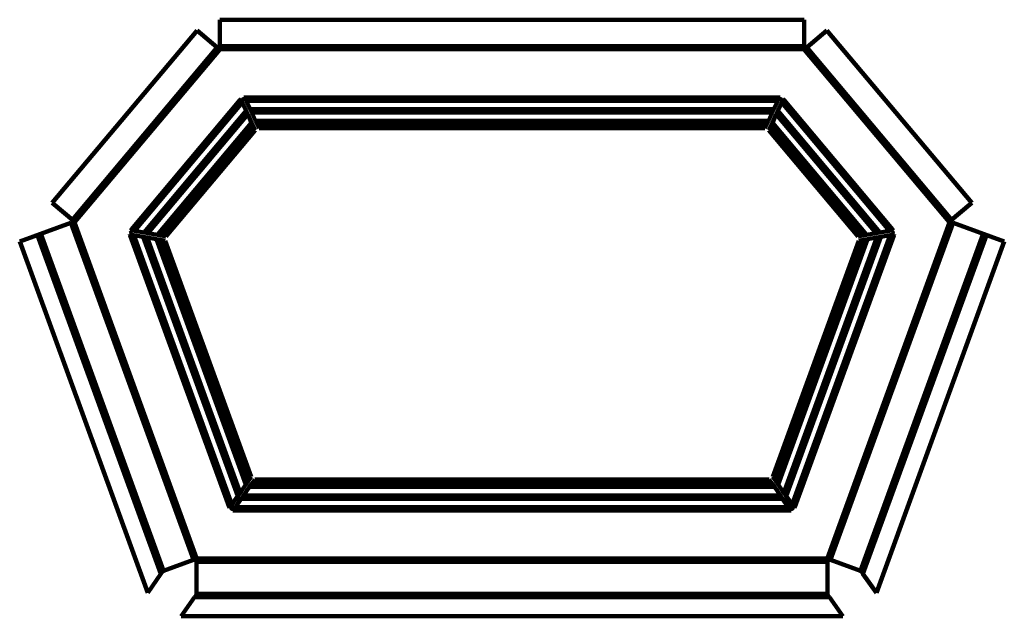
# Model space of a CAD drawing. Header units: millimetres. Extents: x -121 to 551, y -40 to 368.
import ezdxf

# ---------------------------------------------------------------- set-up
doc = ezdxf.new("R2010")
doc.units = ezdxf.units.MM
for name, color, linetype, lineweight in [('IV_ARC_CENTERS', 7, 'Continuous', 100), ('IV_BEND', 7, 'Continuous', 100), ('IV_BEND_DOWN', 7, 'Continuous', 100), ('IV_INTERIOR_PROFILES', 7, 'Continuous', 100), ('IV_OUTER_PROFILE', 7, 'Continuous', 100), ('IV_TANGENT', 7, 'Continuous', 100)]:
    doc.layers.add(name, color=color, linetype=linetype, lineweight=lineweight)

msp = doc.modelspace()

# ---------------------------------------------------------------- linework, layer by layer
at = {"layer": 'IV_ARC_CENTERS'}
for p in [(15.03, 349.13), (415.15, 349.13), (-0.99, -1.13), (431.17, -1.13)]:
    msp.add_point(p, dxfattribs=at)
at = {"layer": 'IV_BEND'}
for p, q in [((-34.9, 222.53), (34.08, 304.73)), ((36.8, 306), (393.39, 306)), ((396.11, 304.73), (465.08, 222.53)), ((-25.8, 220.93), (37.81, 296.73)), ((40.53, 298), (389.66, 298)), ((392.38, 296.73), (455.98, 220.93)), ((-84.83, 229.24), (-1.5, 0.28)), ((431.68, 0.28), (515.02, 229.24)), ((28.59, 43.72), (-35.42, 219.58)), ((34.19, 51.72), (-26.32, 217.97)), ((456.51, 217.97), (396, 51.72)), ((465.6, 219.58), (401.6, 43.72)), ((393.54, 50), (36.65, 50)), ((399.14, 42), (31.05, 42)), ((0.51, -1.13), (429.67, -1.13))]:
    msp.add_line(p, q, dxfattribs=at)
at = {"layer": 'IV_BEND_DOWN'}
for p, q in [((-84.27, 230.79), (14.07, 347.98)), ((16.53, 349.13), (413.65, 349.13)), ((416.12, 347.98), (514.45, 230.79)), ((30.35, 312.73), (-43.99, 224.13)), ((397.12, 314), (33.07, 314)), ((474.18, 224.13), (399.84, 312.73)), ((-23.88, -9.15), (-107.83, 221.48)), ((-44.51, 221.18), (22.99, 35.72)), ((407.2, 35.72), (474.7, 221.18)), ((538.01, 221.48), (454.07, -9.15)), ((25.44, 34), (404.74, 34)), ((430.88, -25.39), (-0.69, -25.39))]:
    msp.add_line(p, q, dxfattribs=at)
at = {"layer": 'IV_INTERIOR_PROFILES'}
for p, q in [((29.48, 313.46), (30.13, 314.23)), ((30.35, 312.73), (29.48, 313.46)), ((30.13, 314.23), (30.99, 313.5)), ((30.88, 311.6), (30.35, 312.73)), ((33.55, 305.86), (30.88, 311.6)), ((30.99, 313.5), (31.41, 314)), ((31.41, 314), (32.07, 314)), ((32.07, 315.13), (33.07, 315.13)), ((32.07, 314), (32.07, 315.13)), ((33.07, 315.13), (33.07, 314)), ((33.07, 314), (33.6, 312.87)), ((33.6, 312.87), (36.27, 307.13)), ((396.59, 312.87), (393.91, 307.13)), ((397.12, 314), (396.59, 312.87)), ((396.63, 305.86), (399.31, 311.6)), ((397.12, 315.13), (397.12, 314)), ((398.12, 315.13), (397.12, 315.13)), ((398.12, 314), (398.12, 315.13)), ((398.77, 314), (398.12, 314)), ((399.19, 313.5), (398.77, 314)), ((400.06, 314.23), (399.19, 313.5)), ((399.31, 311.6), (399.84, 312.73)), ((399.84, 312.73), (400.7, 313.46)), ((400.7, 313.46), (400.06, 314.23)), ((34.61, 303.6), (33.55, 305.86)), ((37.28, 297.86), (34.61, 303.6)), ((36.27, 307.13), (37.33, 304.87)), ((37.33, 304.87), (40, 299.13)), ((392.86, 304.87), (390.18, 299.13)), ((393.91, 307.13), (392.86, 304.87)), ((392.9, 297.86), (395.58, 303.6)), ((395.58, 303.6), (396.63, 305.86)), ((38.34, 295.6), (37.28, 297.86)), ((40, 299.13), (41.06, 296.87)), ((41.06, 296.87), (42.4, 294)), ((389.13, 296.87), (387.79, 294)), ((390.18, 299.13), (389.13, 296.87)), ((391.85, 295.6), (392.9, 297.86)), ((-21.25, 220.12), (39.68, 292.73)), ((39.68, 292.73), (38.34, 295.6)), ((42.4, 294), (387.79, 294)), ((390.51, 292.73), (391.85, 295.6)), ((451.44, 220.12), (390.51, 292.73)), ((-45.92, 221.73), (-44.86, 222.12)), ((-45.5, 224.09), (-44.86, 224.86)), ((-44.64, 223.37), (-45.5, 224.09)), ((-45.11, 222.81), (-44.64, 223.37)), ((-44.86, 222.12), (-45.11, 222.81)), ((-44.86, 224.86), (-43.99, 224.13)), ((-43.99, 224.13), (-42.71, 223.91)), ((-42.71, 223.91), (-36.18, 222.76)), ((-36.18, 222.76), (-33.61, 222.3)), ((-33.61, 222.3), (-27.08, 221.15)), ((463.8, 222.3), (457.27, 221.15)), ((466.37, 222.76), (463.8, 222.3)), ((472.89, 223.91), (466.37, 222.76)), ((474.18, 224.13), (472.89, 223.91)), ((475.05, 224.86), (474.18, 224.13)), ((474.82, 223.37), (475.69, 224.09)), ((475.29, 222.81), (474.82, 223.37)), ((475.04, 222.12), (475.29, 222.81)), ((476.1, 221.73), (475.04, 222.12)), ((475.69, 224.09), (475.05, 224.86)), ((-45.58, 220.79), (-45.92, 221.73)), ((-44.51, 221.18), (-45.58, 220.79)), ((-43.23, 220.95), (-44.51, 221.18)), ((-36.7, 219.8), (-43.23, 220.95)), ((-34.13, 219.35), (-36.7, 219.8)), ((-27.61, 218.2), (-34.13, 219.35)), ((-25.03, 217.74), (-27.61, 218.2)), ((-27.08, 221.15), (-24.51, 220.7)), ((-21.77, 217.17), (-25.03, 217.74)), ((-24.51, 220.7), (-21.25, 220.12)), ((36.99, 55.72), (-21.77, 217.17)), ((393.19, 55.72), (451.96, 217.17)), ((454.7, 220.7), (451.44, 220.12)), ((451.96, 217.17), (455.22, 217.74)), ((457.27, 221.15), (454.7, 220.7)), ((455.22, 217.74), (457.79, 218.2)), ((457.79, 218.2), (464.32, 219.35)), ((464.32, 219.35), (466.89, 219.8)), ((466.89, 219.8), (473.41, 220.95)), ((473.41, 220.95), (474.7, 221.18)), ((474.7, 221.18), (475.76, 220.79)), ((475.76, 220.79), (476.1, 221.73)), ((34.98, 52.85), (36.99, 55.72)), ((39.45, 54), (37.44, 51.13)), ((390.74, 54), (39.45, 54)), ((390.74, 54), (392.75, 51.13)), ((395.2, 52.85), (393.19, 55.72)), ((29.38, 44.85), (33.4, 50.59)), ((35.86, 48.87), (31.84, 43.13)), ((33.4, 50.59), (34.98, 52.85)), ((37.44, 51.13), (35.86, 48.87)), ((392.75, 51.13), (394.33, 48.87)), ((394.33, 48.87), (398.35, 43.13)), ((396.79, 50.59), (395.2, 52.85)), ((400.81, 44.85), (396.79, 50.59)), ((23.78, 36.85), (27.8, 42.59)), ((30.25, 40.87), (26.24, 35.13)), ((27.8, 42.59), (29.38, 44.85)), ((31.84, 43.13), (30.25, 40.87)), ((398.35, 43.13), (399.93, 40.87)), ((399.93, 40.87), (403.95, 35.13)), ((402.39, 42.59), (400.81, 44.85)), ((406.41, 36.85), (402.39, 42.59)), ((21.92, 35.33), (22.99, 35.72)), ((22.27, 34.39), (21.92, 35.33)), ((23.33, 34.78), (22.27, 34.39)), ((22.99, 35.72), (23.78, 36.85)), ((23.61, 34), (23.33, 34.78)), ((24.44, 34), (23.61, 34)), ((24.44, 32.87), (24.44, 34)), ((26.24, 35.13), (25.44, 34)), ((25.44, 34), (25.44, 32.87)), ((403.95, 35.13), (404.74, 34)), ((404.74, 34), (404.74, 32.87)), ((405.74, 34), (406.57, 34)), ((405.74, 32.87), (405.74, 34)), ((407.2, 35.72), (406.41, 36.85)), ((406.57, 34), (406.86, 34.78)), ((406.86, 34.78), (407.92, 34.39)), ((408.26, 35.33), (407.2, 35.72)), ((407.92, 34.39), (408.26, 35.33)), ((25.44, 32.87), (24.44, 32.87)), ((404.74, 32.87), (405.74, 32.87))]:
    msp.add_line(p, q, dxfattribs=at)
at = {"layer": 'IV_OUTER_PROFILE'}
for p, q in [((15.64, 350.5), (15.64, 368.26)), ((15.64, 368.26), (414.54, 368.26)), ((414.54, 350.5), (414.54, 368.26)), ((-0.02, 360.96), (-98.92, 243.09)), ((13.59, 349.54), (-0.02, 360.96)), ((416.6, 349.54), (430.2, 360.96)), ((430.2, 360.96), (529.11, 243.09)), ((-83.4, 230.07), (-98.92, 243.09)), ((513.58, 230.07), (529.11, 243.09)), ((-86.09, 229.39), (-121.11, 216.65)), ((-85.9, 228.85), (-86.09, 229.39)), ((-83.77, 229.62), (-85.9, 228.85)), ((-83.4, 230.07), (-83.77, 229.62)), ((513.58, 230.07), (513.96, 229.62)), ((513.96, 229.62), (516.08, 228.85)), ((516.08, 228.85), (516.28, 229.39)), ((516.28, 229.39), (551.29, 216.65)), ((-121.11, 216.65), (-33.71, -23.47)), ((551.29, 216.65), (463.9, -23.47)), ((-2.47, -0.92), (-22.96, -8.38)), ((-0.28, -2.46), (-0.28, -24.26)), ((430.47, -2.46), (430.47, -24.26)), ((432.66, -0.92), (453.15, -8.38)), ((-24.61, -10.47), (-33.71, -23.47)), ((-23.88, -9.16), (-24.61, -10.47)), ((-22.96, -8.38), (-23.88, -9.16)), ((453.15, -8.38), (454.07, -9.16)), ((454.07, -9.16), (454.79, -10.47)), ((454.79, -10.47), (463.9, -23.47)), ((-1.68, -26.52), (-10.79, -39.52)), ((-0.7, -25.39), (-1.68, -26.52)), ((-0.28, -24.26), (-0.7, -25.39)), ((430.47, -24.26), (430.89, -25.39)), ((430.89, -25.39), (431.87, -26.52)), ((431.87, -26.52), (440.97, -39.52)), ((-10.79, -39.52), (440.97, -39.52))]:
    msp.add_line(p, q, dxfattribs=at)
for centre, start, end in [((15.03, 349.13), 164.11118, 65.88882), ((415.15, 349.13), 114.11118, 15.88882), ((-0.99, -1.13), 297.90869, 172.09131), ((431.17, -1.13), 7.90869, 242.09131)]:
    msp.add_arc(centre, 1.5, start, end, dxfattribs=at)
at = {"layer": 'IV_TANGENT'}
for p, q in [((16.02, 350.26), (414.17, 350.26)), ((-85.13, 231.52), (13.53, 349.1)), ((15.27, 347.65), (-83.4, 230.07)), ((414.17, 348), (16.02, 348)), ((414.92, 347.65), (513.58, 230.07)), ((515.32, 231.52), (416.65, 349.1)), ((-44.86, 224.86), (29.48, 313.46)), ((30.88, 311.6), (-42.71, 223.91)), ((397.12, 315.13), (33.07, 315.13)), ((396.59, 312.87), (33.6, 312.87)), ((399.31, 311.6), (472.89, 223.91)), ((475.05, 224.86), (400.7, 313.46)), ((-36.18, 222.76), (33.55, 305.86)), ((34.61, 303.6), (-33.61, 222.3)), ((393.91, 307.13), (36.27, 307.13)), ((392.86, 304.87), (37.33, 304.87)), ((395.58, 303.6), (463.8, 222.3)), ((466.37, 222.76), (396.63, 305.86)), ((-27.08, 221.15), (37.28, 297.86)), ((390.18, 299.13), (40, 299.13)), ((389.13, 296.87), (41.06, 296.87)), ((457.27, 221.15), (392.9, 297.86)), ((38.34, 295.6), (-24.51, 220.7)), ((391.85, 295.6), (454.7, 220.7)), ((-2.39, -0.59), (-85.9, 228.85)), ((-83.77, 229.62), (-0.26, 0.18)), ((513.96, 229.62), (430.45, 0.18)), ((432.57, -0.59), (516.08, 228.85)), ((-24.61, -10.47), (-108.89, 221.09)), ((-22.96, -8.38), (-106.77, 221.87)), ((21.92, 35.33), (-45.58, 220.79)), ((-43.23, 220.95), (23.78, 36.85)), ((27.8, 42.59), (-36.7, 219.8)), ((-34.13, 219.35), (29.38, 44.85)), ((33.4, 50.59), (-27.61, 218.2)), ((-25.03, 217.74), (34.98, 52.85)), ((455.22, 217.74), (395.2, 52.85)), ((396.79, 50.59), (457.79, 218.2)), ((464.32, 219.35), (400.81, 44.85)), ((402.39, 42.59), (466.89, 219.8)), ((473.41, 220.95), (406.41, 36.85)), ((408.26, 35.33), (475.76, 220.79)), ((453.15, -8.38), (536.95, 221.87)), ((454.79, -10.47), (539.08, 221.09)), ((35.86, 48.87), (394.33, 48.87)), ((392.75, 51.13), (37.44, 51.13)), ((399.93, 40.87), (30.25, 40.87)), ((398.35, 43.13), (31.84, 43.13)), ((403.95, 35.13), (26.24, 35.13)), ((25.44, 32.87), (404.74, 32.87)), ((430.19, 0), (0, 0)), ((430.19, -2.26), (0, -2.26)), ((431.87, -26.52), (-1.68, -26.52)), ((-0.28, -24.26), (430.47, -24.26))]:
    msp.add_line(p, q, dxfattribs=at)

doc.saveas('drawing.dxf')
